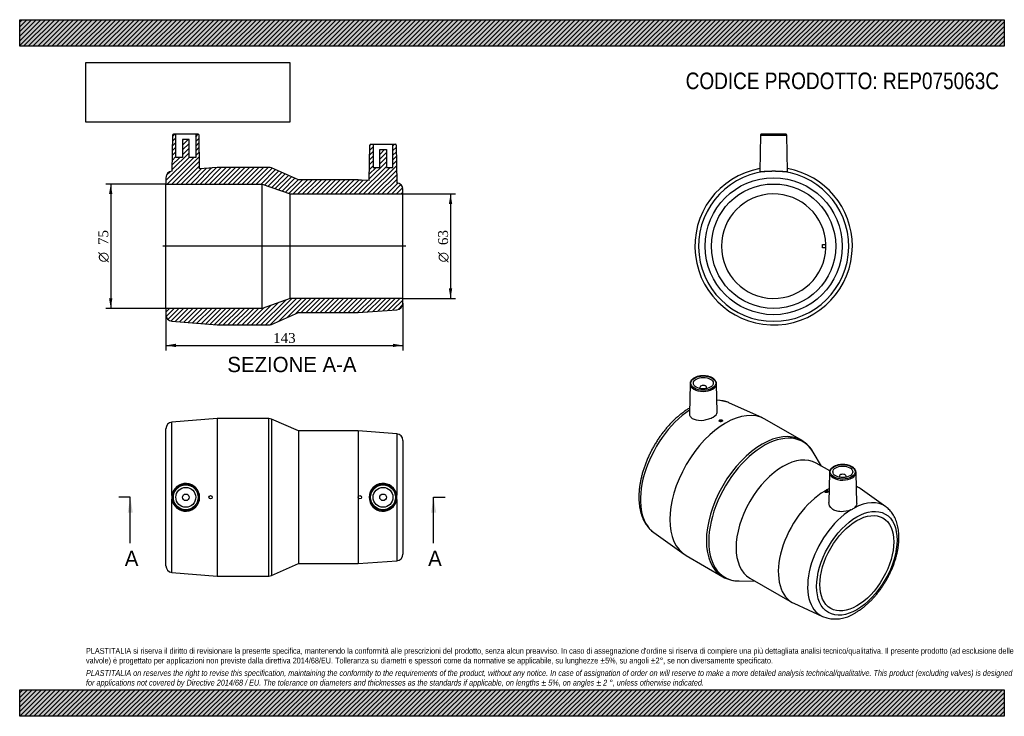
# Model space of a CAD drawing. Header units: millimetres. Extents: x 0 to 594, y 0 to 420.
import ezdxf
from ezdxf.enums import TextEntityAlignment as Align
from ezdxf.lldxf.tags import DXFTag

# ---------------------------------------------------------------- set-up
doc = ezdxf.new("R2010")
doc.units = ezdxf.units.MM
doc.header["$LTSCALE"] = 2
for name, color, linetype in [('Default', 7, 'Continuous'), ('DV4_Default', 7, 'Continuous'), ('REP075063C', 7, 'Continuous')]:
    doc.layers.add(name, color=color, linetype=linetype)
doc.styles.add('SEACAD_Solid_Edge_ANSI', font='seans.ttf')
doc.styles.add('SEACAD_Solid_Edge_ANSI1_Symbols', font='semeca1.ttf')
doc.styles.add('SEACAD_Times_New_Roman', font='times.ttf')
tags = doc.linetypes.add('CENTER2', pattern=[28.575, 19.05, -3.175, 3.175, -3.175]).pattern_tags.tags
tags[10:11] = [DXFTag(74, 4), DXFTag(75, 0), DXFTag(340, '0'), DXFTag(46, 0.0), DXFTag(50, 0.0), DXFTag(44, 0.0), DXFTag(45, 0.0)]
tags[8:9] = [DXFTag(74, 4), DXFTag(75, 0), DXFTag(340, '0'), DXFTag(46, 0.0), DXFTag(50, 0.0), DXFTag(44, 0.0), DXFTag(45, 0.0)]
tags[6:7] = [DXFTag(74, 4), DXFTag(75, 0), DXFTag(340, '0'), DXFTag(46, 0.0), DXFTag(50, 0.0), DXFTag(44, 0.0), DXFTag(45, 0.0)]
tags[4:5] = [DXFTag(74, 4), DXFTag(75, 0), DXFTag(340, '0'), DXFTag(46, 0.0), DXFTag(50, 0.0), DXFTag(44, 0.0), DXFTag(45, 0.0)]
doc.dimstyles.new('ANSImm', dxfattribs={"dimtxt": 6, "dimasz": 6, "dimexe": 3, "dimexo": 0, "dimgap": 1.5, "dimtad": 1, "dimdsep": 46, "dimtxsty": 'SEACAD_Times_New_Roman', "dimblk1": '_SE_FILLED', "dimblk2": '_SE_FILLED', "dimsah": 1, "dimcen": 3, "dimazin": 0, "dimtfac": 0.85, "dimtdec": 3, "dimtofl": 0, "dimtmove": 0, "dimatfit": 3, "dimfxl": 1, "dimarcsym": 0})
picture_1 = doc.add_image_def('image1.jpg', size_in_pixel=(4302, 1260))

# ---------------------------------------------------------------- blocks, each defined once
blk = doc.blocks.new('SE')
at = {"layer": 'REP075063C', "color": 7, "linetype": 'Continuous'}
for p, q in [((119.2, 179.53), (91.88, 177.33)), ((119.2, 179.53), (119.2, 84.53)), ((150.36, 179.53), (119.2, 179.53)), ((150.36, 84.53), (150.36, 179.53)), ((151.97, 179.19), (151.97, 84.87)), ((168.2, 172.03), (151.97, 179.19)), ((88.2, 90.72), (88.2, 173.34)), ((91.88, 133.09), (91.88, 177.33)), ((168.2, 172.03), (168.2, 92.03)), ((204.2, 172.03), (168.2, 172.03)), ((204.2, 172.03), (204.2, 92.03)), ((227.49, 170.31), (204.2, 172.03)), ((227.49, 170.31), (227.49, 133.39)), ((231.2, 166.32), (231.2, 97.75)), ((91.88, 86.74), (91.88, 130.98)), ((227.49, 130.68), (227.49, 93.76)), ((151.97, 84.87), (168.2, 92.03)), ((168.2, 92.03), (204.2, 92.03)), ((204.2, 92.03), (227.49, 93.76)), ((91.88, 86.74), (119.2, 84.53)), ((119.2, 84.53), (150.36, 84.53))]:
    blk.add_line(p, q, dxfattribs=at)
for centre, radius in [((100.2, 132.03), 8.01), ((100.2, 132.03), 7.51), ((100.2, 132.03), 6), ((219.2, 132.03), 8.01), ((219.2, 132.03), 7.51), ((219.2, 132.03), 6), ((100.2, 132.03), 2), ((115.2, 132.03), 1), ((205.2, 132.03), 1), ((219.2, 132.03), 2)]:
    blk.add_circle(centre, radius, dxfattribs=at)
for centre, radius, start, end in [((150.36, 175.53), 4, 66.19406, 90), ((92.2, 173.34), 4, 94.61065, 180), ((227.2, 166.32), 4, 0, 85.76361), ((100.19, 132.03), 8.38, 187.2159, 172.7841), ((219.21, 132.03), 8.39, 9.30574, 350.69426), ((100.19, 132.03), 8.38, 172.78377, 187.21623), ((219.18, 132.03), 8.42, 350.72743, 9.27257), ((227.2, 97.75), 4, 274.23639, 0), ((92.2, 90.72), 4, 180, 265.38935), ((150.36, 88.53), 4, 270, 293.80594)]:
    blk.add_arc(centre, radius, start, end, dxfattribs=at)
blk = doc.blocks.new('SE1')
at = {"layer": 'REP075063C', "color": 7, "linetype": 'Continuous'}
for p, q in [((404.39, 200.53), (404.01, 182.65)), ((410.4, 198.27), (410.4, 197.61)), ((414.4, 197.61), (414.4, 198.27)), ((420.77, 183.42), (420.41, 200.53)), ((448.19, 179.86), (427.83, 189.07)), ((422.01, 178.26), (422.01, 178.11)), ((424.01, 178.2), (424.01, 178.26)), ((471.62, 166.42), (449.58, 179.14)), ((483.68, 150.8), (478.77, 159.19)), ((488.69, 147.91), (480.48, 152.64)), ((488.54, 147.05), (488.15, 129)), ((494.54, 144.78), (494.54, 144.13)), ((498.54, 144.13), (498.54, 144.78)), ((504.95, 128.25), (504.55, 147.05)), ((505.94, 137.95), (504.73, 138.64)), ((522.52, 126.32), (506.96, 137.3)), ((485.65, 135.64), (485.65, 135.53)), ((487.65, 135.45), (487.65, 135.64)), ((382.61, 110.74), (400.77, 97.72)), ((402.08, 96.87), (424.12, 84.15)), ((440.48, 83.36), (465.94, 68.67)), ((433.96, 81.58), (443.68, 81.52)), ((467.01, 68.11), (484.3, 60.12))]:
    blk.add_line(p, q, dxfattribs=at)
for centre, radius, start, end in [((419.04, 165.32), 25.32, 69.92002, 86.44035), ((461.76, 149.51), 19.56, 28.79338, 59.92206), ((497.9, 132.84), 9.09, 292.99858, 307.00142), ((433.82, 101.06), 19.48, 240.19348, 270.43322), ((492.04, 80.24), 21.55, 249.01837, 304.37446)]:
    blk.add_arc(centre, radius, start, end, dxfattribs=at)
for centre, major_axis in [((412.4, 200.88), (-7.51, 0)), ((412.4, 200.88), (-6, 0)), ((423.01, 178.26), (-1, 0)), ((496.54, 147.4), (-7.51, 0)), ((496.54, 147.4), (6, 0)), ((486.65, 135.64), (1, 0)), ((505.03, 92.28), (-17.14, -29.69)), ((505.03, 92.28), (-15.75, -27.28))]:
    blk.add_ellipse(centre, major_axis=major_axis, ratio=0.57735, dxfattribs=at)
for centre, major_axis, start_param, end_param in [((412.4, 200.48), (8.01, 0), 3.12925, 6.260702), ((412.4, 200.48), (8.01, 0), 3.11303, 3.12925), ((412.4, 198.27), (-2, 0), 2.451775, 6.283185), ((412.4, 198.27), (-2, 0), 0, 0.689817), ((412.4, 200.48), (8.01, 0), 0, 0.012343), ((412.4, 200.48), (8.01, 0), 6.260702, 6.283185), ((406.51, 149.16), (22.65, 39.23), 0.060554, 0.329331), ((406.51, 149.16), (22.65, 39.23), 0.862407, 3.084537), ((406.51, 149.16), (22.65, 39.23), 0.057056, 0.060554), ((425.83, 138.01), (-23.75, -41.14), 3.141593, 6.283185), ((447.87, 125.29), (23.75, 41.14), 0.001588, 3.141952), ((449.01, 124.63), (-23.58, -40.84), 2.824339, 6.283185), ((447.87, 125.29), (23.75, 41.14), 0, 0.001588), ((460.48, 118), (-20, -34.64), 3.141593, 6.283185), ((496.54, 147), (8.01, 0), 3.12925, 3.151129), ((496.54, 147), (8.01, 0), 3.151129, 6.283185), ((496.54, 144.78), (2, 0), 0, 3.83141), ((496.54, 144.78), (2, 0), 5.593368, 6.283185), ((496.54, 147), (8.01, 0), 0.012343, 0.031238), ((496.54, 147), (8.01, 0), 0, 0.012343), ((485.94, 103.31), (-20, -34.64), 3.842441, 3.913308), ((485.94, 103.31), (-20, -34.64), 3.08919, 3.200111), ((485.94, 103.31), (-20, -34.64), 3.935426, 6.283185), ((502.41, 93.8), (-19.14, -33.15), 3.087586, 3.891516), ((502.41, 93.8), (-19.14, -33.15), 3.962466, 6.336042), ((449.01, 124.63), (-23.58, -40.84), 0, 0.317254), ((485.94, 103.31), (-20, -34.64), 0, 0.052402)]:
    blk.add_ellipse(centre, major_axis=major_axis, ratio=0.57735, start_param=start_param, end_param=end_param, dxfattribs=at)
for points, knots in [([(420.39, 200.35), (420.4, 200.49), (420.41, 200.8), (420.3, 201.36), (420.05, 201.96), (419.68, 202.54), (419.19, 203.08), (418.59, 203.58), (417.88, 204.03), (417.08, 204.42), (416.2, 204.75), (415.26, 205), (414.28, 205.19), (413.26, 205.29), (412.23, 205.32), (411.21, 205.27), (410.2, 205.14), (409.23, 204.93), (408.31, 204.65), (407.45, 204.31), (406.68, 203.89), (405.99, 203.42), (405.41, 202.89), (404.95, 202.31), (404.62, 201.7), (404.44, 201.12), (404.42, 200.78), (404.41, 200.62)], [0, 0, 0, 0, 0.023384, 0.062689, 0.102059, 0.14194, 0.182526, 0.223722, 0.265286, 0.306997, 0.348694, 0.390333, 0.43191, 0.473442, 0.51495, 0.556458, 0.597988, 0.639564, 0.681212, 0.722957, 0.764814, 0.806777, 0.848767, 0.890583, 0.931937, 0.97255, 1, 1, 1, 1]), ([(404.08, 185.83), (403.98, 185.77), (403.31, 185.37), (401.99, 184.52), (400.24, 183.28), (398.49, 181.92), (396.78, 180.48), (395.09, 178.94), (393.44, 177.32), (391.83, 175.62), (390.27, 173.84), (388.75, 172), (387.28, 170.09), (385.87, 168.12), (384.52, 166.09), (383.23, 164.02), (382.01, 161.91), (380.86, 159.76), (379.79, 157.57), (378.78, 155.37), (377.86, 153.14), (377.02, 150.91), (376.27, 148.66), (375.6, 146.42), (375.02, 144.18), (374.53, 141.96), (374.13, 139.75), (373.84, 137.56), (373.63, 135.4), (373.53, 133.28), (373.53, 131.2), (373.62, 129.16), (373.82, 127.18), (374.13, 125.26), (374.53, 123.4), (375.04, 121.63), (375.65, 119.93), (376.36, 118.32), (377.16, 116.81), (378.05, 115.39), (379.04, 114.09), (380.1, 112.88), (381.24, 111.81), (382.11, 111.09), (382.56, 110.79), (382.61, 110.75)], [0.0088553, 0.0088553, 0.0088553, 0.0088553, 0.0129237, 0.0371936, 0.0614451, 0.0856777, 0.1098865, 0.1340694, 0.1582261, 0.1823576, 0.206466, 0.2305542, 0.2546253, 0.2786827, 0.3027301, 0.3267713, 0.3508102, 0.3748505, 0.3988949, 0.4229473, 0.4470117, 0.4710919, 0.4951918, 0.5193151, 0.5434652, 0.5676452, 0.5918575, 0.6161037, 0.6403839, 0.6646964, 0.6890364, 0.7133961, 0.7377594, 0.7621034, 0.7864009, 0.8106183, 0.8347169, 0.8586559, 0.8823973, 0.9059108, 0.9291795, 0.952203, 0.9749995, 0.997604, 1, 1, 1, 1]), ([(404.01, 182.65), (404.01, 182.47), (404.02, 182.29), (404.15, 181.48), (404.45, 180.87), (405.41, 179.82), (406.07, 179.38), (408.46, 178.43), (410.55, 178.28), (413.7, 178.72), (414.74, 178.97), (416.67, 179.61), (417.56, 180), (419.8, 181.29), (420.7, 182.3), (420.77, 183.32), (420.77, 183.37), (420.77, 183.42)], [0.1070549, 0.1070549, 0.1070549, 0.1070549, 0.125, 0.125, 0.1875, 0.1875, 0.25, 0.25, 0.375, 0.375, 0.4375, 0.4375, 0.5, 0.5, 0.625, 0.625, 0.6320913, 0.6320913, 0.6320913, 0.6320913]), ([(424.01, 178.21), (424.01, 178.15), (423.99, 178.09), (423.95, 178.03), (423.92, 177.98), (423.86, 177.92), (423.79, 177.87), (423.73, 177.82), (423.64, 177.78), (423.55, 177.74), (423.45, 177.7), (423.35, 177.67), (423.24, 177.65), (423.13, 177.63), (423.02, 177.62), (422.91, 177.62), (422.8, 177.62), (422.69, 177.63), (422.58, 177.65), (422.48, 177.67), (422.39, 177.7), (422.31, 177.74), (422.23, 177.78), (422.16, 177.82), (422.11, 177.88), (422.06, 177.93), (422.03, 177.99), (422.01, 178.05), (422.01, 178.07), (422.01, 178.09), (422.01, 178.11)], [0, 0, 0, 0, 0.0535881, 0.0535881, 0.0535881, 0.1071882, 0.1071882, 0.1071882, 0.1606194, 0.1606194, 0.1606194, 0.2139625, 0.2139625, 0.2139625, 0.2674272, 0.2674272, 0.2674272, 0.3211378, 0.3211378, 0.3211378, 0.375059, 0.375059, 0.375059, 0.4290449, 0.4290449, 0.4290449, 0.4829518, 0.4829518, 0.4829518, 0.5020119, 0.5020119, 0.5020119, 0.5020119]), ([(490.99, 150.49), (490.84, 150.4), (490.49, 150.19), (489.93, 149.76), (489.4, 149.22), (488.97, 148.63), (488.69, 148.01), (488.54, 147.43), (488.55, 147.1), (488.55, 146.94)], [0, 0, 0, 0, 0.086543, 0.250493, 0.414498, 0.577488, 0.738265, 0.895948, 1, 1, 1, 1]), ([(504.54, 147.15), (504.53, 147.34), (504.49, 147.69), (504.29, 148.28), (503.96, 148.87), (503.51, 149.42), (502.94, 149.94), (502.27, 150.41), (501.5, 150.82), (500.64, 151.17), (499.72, 151.45), (498.75, 151.65), (497.75, 151.78), (496.72, 151.84), (495.69, 151.81), (494.68, 151.71), (493.69, 151.53), (492.75, 151.27), (491.9, 150.96), (491.3, 150.67), (491.04, 150.52), (490.99, 150.49)], [0, 0, 0, 0, 0.043643, 0.09681, 0.150493, 0.205091, 0.26059, 0.316702, 0.3731, 0.429536, 0.485903, 0.542186, 0.598398, 0.654567, 0.710726, 0.766906, 0.823135, 0.879451, 0.935887, 0.989471, 1, 1, 1, 1]), ([(487.65, 135.45), (487.65, 135.45), (487.65, 135.45), (487.65, 135.45), (487.64, 135.38), (487.63, 135.31), (487.59, 135.25), (487.55, 135.19), (487.49, 135.13), (487.42, 135.08), (487.35, 135.02), (487.27, 134.98), (487.17, 134.95), (487.08, 134.91), (486.97, 134.89), (486.86, 134.88), (486.75, 134.87), (486.64, 134.87), (486.53, 134.88), (486.42, 134.89), (486.31, 134.92), (486.21, 134.95), (486.11, 134.98), (486.01, 135.03), (485.93, 135.08), (485.85, 135.14), (485.79, 135.2), (485.74, 135.26), (485.69, 135.33), (485.66, 135.4), (485.65, 135.47), (485.65, 135.49), (485.65, 135.51), (485.65, 135.53)], [0.3749961, 0.3749961, 0.3749961, 0.3749961, 0.3755608, 0.3755608, 0.3755608, 0.4291581, 0.4291581, 0.4291581, 0.4827574, 0.4827574, 0.4827574, 0.5363301, 0.5363301, 0.5363301, 0.5898943, 0.5898943, 0.5898943, 0.6434734, 0.6434734, 0.6434734, 0.6971, 0.6971, 0.6971, 0.7508196, 0.7508196, 0.7508196, 0.8046659, 0.8046659, 0.8046659, 0.8586097, 0.8586097, 0.8586097, 0.8749006, 0.8749006, 0.8749006, 0.8749006]), ([(501.45, 124.47), (499.75, 123.73), (497.59, 123.27), (494.46, 123.37), (493.45, 123.53), (491.61, 124.13), (490.78, 124.56), (488.83, 126.15), (488.12, 127.6), (488.15, 129)], [0, 0, 0, 0, 0.125, 0.125, 0.1875, 0.1875, 0.25, 0.25, 0.3703624, 0.3703624, 0.3703624, 0.3703624]), ([(504.2, 62.46), (504.53, 62.65), (505.32, 63.12), (506.75, 64.05), (508.36, 65.21), (509.97, 66.49), (511.54, 67.85), (513.08, 69.31), (514.57, 70.84), (516.03, 72.46), (517.44, 74.14), (518.79, 75.89), (520.09, 77.7), (521.33, 79.56), (522.5, 81.47), (523.61, 83.42), (524.65, 85.41), (525.61, 87.43), (526.49, 89.46), (527.29, 91.52), (528.01, 93.58), (528.64, 95.65), (529.18, 97.71), (529.63, 99.76), (529.98, 101.8), (530.24, 103.82), (530.4, 105.8), (530.46, 107.75), (530.42, 109.66), (530.27, 111.52), (530.02, 113.33), (529.67, 115.06), (529.21, 116.73), (528.65, 118.32), (527.98, 119.82), (527.22, 121.22), (526.37, 122.52), (525.43, 123.71), (524.41, 124.78), (523.43, 125.66), (522.83, 126.09), (522.55, 126.28)], [0, 0, 0, 0, 0.014161, 0.040674, 0.067161, 0.093623, 0.120052, 0.146446, 0.172803, 0.199128, 0.225422, 0.251692, 0.277942, 0.304179, 0.330406, 0.356632, 0.382861, 0.409097, 0.435348, 0.461619, 0.487915, 0.514244, 0.540609, 0.567017, 0.593471, 0.619974, 0.646524, 0.673118, 0.699747, 0.726395, 0.753027, 0.779604, 0.806079, 0.832394, 0.858489, 0.88431, 0.909819, 0.934997, 0.959856, 0.984431, 1, 1, 1, 1])]:
    blk.add_open_spline(points, degree=3, knots=knots, dxfattribs=at)
blk.add_open_spline([(504.95, 128.25), (504.97, 127.31), (504.41, 126.39), (503.37, 125.58)], degree=3, dxfattribs=at)
blk = doc.blocks.new('SE2')
at = {"layer": 'REP075063C', "color": 7, "linetype": 'Continuous'}
for p, q in [((462.34, 350.94), (447.32, 350.94)), ((446.82, 350.45), (446.44, 328.64)), ((446.82, 350.45), (462.84, 350.45)), ((463.22, 328.64), (462.84, 350.45)), ((484.31, 284.44), (486.31, 284.44)), ((484.31, 282.44), (484.31, 284.44)), ((486.31, 282.44), (484.31, 282.44))]:
    blk.add_line(p, q, dxfattribs=at)
for radius in [41.31, 37.5]:
    blk.add_circle((454.83, 283.44), radius, dxfattribs=at)
for centre, radius, start, end in [((447.32, 350.44), 0.5, 90, 179), ((462.34, 350.44), 0.5, 1, 90), ((454.83, 283.44), 47.5, 100.13937, 360), ((454.83, 283.44), 45.3, 91.33084, 88.66916), ((454.83, 248.12), 80.61, 89.25219, 90.74781), ((454.83, 283.44), 47.5, 0, 79.86063), ((454.83, 283.44), 31.5, 1.81922, 358.18078), ((454.83, 283.44), 31.5, 358.18078, 1.81922)]:
    blk.add_arc(centre, radius, start, end, dxfattribs=at)
for points, knots in [([(446.44, 328.64), (446.44, 328.56), (446.57, 328.52), (447.17, 328.47), (447.68, 328.48), (449.7, 328.57), (451.69, 328.7), (453.78, 328.72)], [0.7608458, 0.7608458, 0.7608458, 0.7608458, 0.8125, 0.8125, 0.875, 0.875, 1, 1, 1, 1]), ([(455.88, 328.72), (457.97, 328.7), (459.96, 328.57), (461.97, 328.48), (462.49, 328.47), (463.08, 328.52), (463.22, 328.56), (463.22, 328.64)], [0, 0, 0, 0, 0.125, 0.125, 0.1875, 0.1875, 0.2391559, 0.2391559, 0.2391559, 0.2391559])]:
    blk.add_open_spline(points, degree=3, knots=knots, dxfattribs=at)
blk = doc.blocks.new('SE4')
at = {"color": 7, "linetype": 'Continuous', "style": 'SEACAD_Solid_Edge_ANSI'}
blk.add_text('A', height=9.2, dxfattribs=at).set_placement((63.4, 99.83), align=Align.TOP_LEFT)
blk = doc.blocks.new('SE5')
at = {"color": 7, "linetype": 'Continuous', "style": 'SEACAD_Solid_Edge_ANSI'}
blk.add_text('A', height=9.2, dxfattribs=at).set_placement((246.41, 99.83), align=Align.TOP_LEFT)
blk = doc.blocks.new('SEANNOT_GROUP')
at = {"linetype": 'Continuous'}
blk.add_hatch(color=7, dxfattribs=at).paths.add_polyline_path([(68.25, 122.83), (66.72, 132.03), (65.18, 122.83)])
at = {"color": 7, "linetype": 'Continuous'}
blk.add_lwpolyline([(66.72, 104.43), (66.72, 132.03)], dxfattribs=at)
blk = doc.blocks.new('SEANNOT_GROUP1')
at = {"linetype": 'Continuous'}
blk.add_hatch(color=7, dxfattribs=at).paths.add_polyline_path([(251.26, 122.83), (249.72, 132.03), (248.19, 122.83)])
at = {"color": 7, "linetype": 'Continuous'}
blk.add_lwpolyline([(249.72, 104.43), (249.72, 132.03)], dxfattribs=at)
blk = doc.blocks.new('SE3')
at = {"layer": 'Default', "color": 7, "linetype": 'CENTER2'}
for p, q in [((66.72, 132.03), (59.82, 132.03)), ((249.72, 132.03), (256.62, 132.03))]:
    blk.add_line(p, q, dxfattribs=at)
at = {"layer": 'Default', "color": 7, "linetype": 'CENTER2', "const_width": 0.0001}
blk.add_lwpolyline([(66.72, 132.03), (249.72, 132.03)], dxfattribs=at)
at = {"layer": 'Default'}
for name in ['SEANNOT_GROUP', 'SEANNOT_GROUP1', 'SE4', 'SE5']:
    blk.add_blockref(name, (0, 0), dxfattribs=at)
blk = doc.blocks.new('SE6')
at = {"layer": 'REP075063C', "linetype": 'Continuous'}
h = blk.add_hatch(dxfattribs=at)
h.set_pattern_fill('LINE', scale=0.62992, angle=45, style=0)
edge = h.paths.add_edge_path()
edge.add_line((221.2, 341.74), (217.2, 341.74))
edge.add_line((217.2, 341.74), (217.2, 330.94))
edge.add_line((217.2, 330.94), (213.2, 330.94))
edge.add_line((213.2, 330.94), (213.2, 344.94))
edge.add_line((213.2, 344.94), (211.69, 344.94))
edge.add_arc((211.69, 344.44), 0.5, 90, 179)
edge.add_line((211.19, 344.45), (210.82, 322.95))
edge.add_line((210.82, 322.95), (206.2, 323.29))
edge.add_line((206.2, 323.29), (206.2, 323.54))
edge.add_line((206.2, 323.54), (204.2, 323.54))
edge.add_line((204.2, 323.54), (204.2, 323.44))
edge.add_line((204.2, 323.44), (168.2, 323.44))
edge.add_line((168.2, 323.44), (151.97, 330.6))
edge.add_arc((150.36, 326.94), 4, 66.19406, 90)
edge.add_line((150.36, 330.94), (119.2, 330.94))
edge.add_line((119.2, 330.94), (116.2, 330.7))
edge.add_line((116.2, 330.7), (116.2, 330.74))
edge.add_line((116.2, 330.74), (114.2, 330.74))
edge.add_line((114.2, 330.74), (114.2, 330.54))
edge.add_line((114.2, 330.54), (108.56, 330.08))
edge.add_line((108.56, 330.08), (108.21, 350.45))
edge.add_arc((107.71, 350.44), 0.5, 1, 90)
edge.add_line((107.71, 350.94), (106.2, 350.94))
edge.add_line((106.2, 350.94), (106.2, 336.94))
edge.add_line((106.2, 336.94), (102.2, 336.94))
edge.add_line((102.2, 336.94), (102.2, 347.74))
edge.add_line((102.2, 347.74), (98.2, 347.74))
edge.add_line((98.2, 347.74), (98.2, 336.94))
edge.add_line((98.2, 336.94), (94.2, 336.94))
edge.add_line((94.2, 336.94), (94.2, 350.94))
edge.add_line((94.2, 350.94), (92.69, 350.94))
edge.add_arc((92.69, 350.44), 0.5, 90, 179)
edge.add_line((92.19, 350.45), (91.81, 328.73))
edge.add_arc((92.2, 324.75), 4, 95.5616, 180)
edge.add_line((88.2, 324.75), (88.2, 320.94))
edge.add_line((88.2, 320.94), (146.2, 320.94))
edge.add_line((146.2, 320.94), (163.2, 314.94))
edge.add_line((163.2, 314.94), (231.2, 314.94))
edge.add_line((231.2, 314.94), (231.2, 317.72))
edge.add_arc((227.2, 317.72), 4, 0, 84.18059)
edge.add_line((227.6, 321.7), (227.21, 344.45))
edge.add_arc((226.71, 344.44), 0.5, 1, 90)
edge.add_line((226.71, 344.94), (225.2, 344.94))
edge.add_line((225.2, 344.94), (225.2, 330.94))
edge.add_line((225.2, 330.94), (221.2, 330.94))
edge.add_line((221.2, 330.94), (221.2, 341.74))
h = blk.add_hatch(dxfattribs=at)
h.set_pattern_fill('LINE', scale=0.62992, angle=45, style=0)
edge = h.paths.add_edge_path()
edge.add_line((231.2, 249.15), (231.2, 251.94))
edge.add_line((231.2, 251.94), (163.2, 251.94))
edge.add_line((163.2, 251.94), (146.2, 245.94))
edge.add_line((146.2, 245.94), (88.2, 245.94))
edge.add_line((88.2, 245.94), (88.2, 242.13))
edge.add_arc((92.2, 242.13), 4, 180, 265.38935)
edge.add_line((91.88, 238.14), (119.2, 235.94))
edge.add_line((119.2, 235.94), (150.36, 235.94))
edge.add_arc((150.36, 239.94), 4, 270, 293.80594)
edge.add_line((151.97, 236.28), (168.2, 243.44))
edge.add_line((168.2, 243.44), (204.2, 243.44))
edge.add_line((204.2, 243.44), (227.49, 245.16))
edge.add_arc((227.2, 249.15), 4, 274.23639, 360)
at = {"layer": 'DV4_Default', "color": 7, "linetype": 'CENTER2'}
blk.add_line((232.95, 283.44), (86.45, 283.44), dxfattribs=at)
at = {"layer": 'REP075063C', "color": 7, "linetype": 'Continuous'}
for p, q in [((94.2, 350.94), (92.69, 350.94)), ((106.2, 350.94), (94.2, 350.94)), ((94.2, 336.94), (94.2, 350.94)), ((106.2, 350.94), (106.2, 336.94)), ((107.71, 350.94), (106.2, 350.94)), ((92.19, 350.45), (91.81, 328.73)), ((98.2, 347.74), (98.2, 336.94)), ((102.2, 347.74), (98.2, 347.74)), ((102.2, 336.94), (102.2, 347.74)), ((108.56, 330.08), (108.21, 350.45)), ((211.69, 344.94), (213.2, 344.94)), ((213.2, 344.94), (225.2, 344.94)), ((213.2, 344.94), (213.2, 330.94)), ((225.2, 330.94), (225.2, 344.94)), ((225.2, 344.94), (226.71, 344.94)), ((210.82, 322.95), (211.19, 344.45)), ((217.2, 341.74), (221.2, 341.74)), ((217.2, 330.94), (217.2, 341.74)), ((221.2, 341.74), (221.2, 330.94)), ((227.21, 344.45), (227.6, 321.7)), ((98.2, 336.94), (94.2, 336.94)), ((106.2, 336.94), (102.2, 336.94)), ((114.2, 330.54), (108.56, 330.08)), ((114.2, 330.74), (116.2, 330.74)), ((114.2, 330.54), (114.2, 330.74)), ((119.2, 330.94), (116.2, 330.7)), ((116.2, 330.74), (116.2, 330.7)), ((150.36, 330.94), (119.2, 330.94)), ((168.2, 323.44), (151.97, 330.6)), ((213.2, 330.94), (217.2, 330.94)), ((221.2, 330.94), (225.2, 330.94)), ((88.2, 324.75), (88.2, 320.94)), ((88.2, 245.94), (88.2, 320.94)), ((88.2, 320.94), (146.2, 320.94)), ((146.2, 245.94), (146.2, 320.94)), ((146.2, 320.94), (163.2, 314.94)), ((204.2, 323.44), (168.2, 323.44)), ((204.2, 323.54), (206.2, 323.54)), ((204.2, 323.44), (204.2, 323.54)), ((206.2, 323.54), (206.2, 323.29)), ((210.82, 322.95), (206.2, 323.29)), ((163.2, 251.94), (163.2, 314.94)), ((163.2, 314.94), (231.2, 314.94)), ((231.2, 314.94), (231.2, 317.72)), ((231.2, 251.94), (231.2, 314.94)), ((163.2, 251.94), (146.2, 245.94)), ((231.2, 251.94), (163.2, 251.94)), ((231.2, 249.15), (231.2, 251.94)), ((146.2, 245.94), (88.2, 245.94)), ((88.2, 245.94), (88.2, 242.13)), ((204.2, 243.44), (227.49, 245.16)), ((91.88, 238.14), (119.2, 235.94)), ((151.97, 236.28), (168.2, 243.44)), ((168.2, 243.44), (204.2, 243.44)), ((119.2, 235.94), (150.36, 235.94))]:
    blk.add_line(p, q, dxfattribs=at)
for centre, radius, start, end in [((92.69, 350.44), 0.5, 90, 179), ((107.71, 350.44), 0.5, 1, 90), ((211.69, 344.44), 0.5, 90, 179), ((226.71, 344.44), 0.5, 1, 90), ((92.2, 324.75), 4, 95.5616, 180), ((150.36, 326.94), 4, 66.19406, 90), ((227.2, 317.72), 4, 0, 84.18059), ((227.2, 249.15), 4, 274.23639, 0), ((92.2, 242.13), 4, 180, 265.38935), ((150.36, 239.94), 4, 270, 293.80594)]:
    blk.add_arc(centre, radius, start, end, dxfattribs=at)
blk = doc.blocks.new('GDimGGroup')
at = {"layer": 'Default', "linetype": 'Continuous'}
for points in [[(53.92, 314.94), (55.92, 314.94), (54.92, 320.94)], [(53.92, 251.94), (54.92, 245.94), (55.92, 251.94)]]:
    blk.add_hatch(color=7, dxfattribs=at).paths.add_polyline_path(points)
at = {"layer": 'Default', "color": 7, "linetype": 'Continuous'}
for p, q in [((88.2, 320.94), (51.92, 320.94)), ((54.92, 320.94), (54.92, 245.94)), ((88.2, 245.94), (51.92, 245.94))]:
    blk.add_line(p, q, dxfattribs=at)
for s, style, p in [('75', 'SEACAD_Times_New_Roman', (47.42, 284.11)), ('O', 'SEACAD_Solid_Edge_ANSI1_Symbols', (47.42, 273.67))]:
    blk.add_text(s, height=6, rotation=90, dxfattribs=dict(at, style=style)).set_placement(p, align=Align.TOP_LEFT)
blk = doc.blocks.new('GDimGGroup1')
at = {"layer": 'Default', "linetype": 'Continuous'}
for points in [[(260.92, 308.94), (259.92, 314.94), (258.92, 308.94)], [(260.92, 257.94), (258.92, 257.94), (259.92, 251.94)]]:
    blk.add_hatch(color=7, dxfattribs=at).paths.add_polyline_path(points)
at = {"layer": 'Default', "color": 7, "linetype": 'Continuous'}
for p, q in [((231.2, 314.94), (262.92, 314.94)), ((259.92, 314.94), (259.92, 251.94)), ((231.2, 251.94), (262.92, 251.94))]:
    blk.add_line(p, q, dxfattribs=at)
for s, style, p in [('63', 'SEACAD_Times_New_Roman', (252.42, 284.11)), ('O', 'SEACAD_Solid_Edge_ANSI1_Symbols', (252.42, 273.67))]:
    blk.add_text(s, height=6, rotation=90, dxfattribs=dict(at, style=style)).set_placement(p, align=Align.TOP_LEFT)
blk = doc.blocks.new('DMBLK10')
at = {"layer": 'Default', "linetype": 'Continuous'}
for points in [[(94.2, 222.61), (94.2, 224.61), (88.2, 223.61)], [(225.2, 222.61), (231.2, 223.61), (225.2, 224.61)]]:
    blk.add_hatch(color=7, dxfattribs=at).paths.add_polyline_path(points)
at = {"layer": 'Default', "color": 7, "linetype": 'Continuous'}
for p, q in [((231.2, 249.15), (231.2, 220.61)), ((88.2, 242.13), (88.2, 220.61)), ((88.2, 223.61), (231.2, 223.61))]:
    blk.add_line(p, q, dxfattribs=at)
at = {"layer": 'Default', "color": 7, "linetype": 'Continuous', "style": 'SEACAD_Times_New_Roman'}
blk.add_text('143', height=6, dxfattribs=at).set_placement((152.87, 231.11), align=Align.TOP_LEFT)
blk = doc.blocks.new('_SE_FILLED')
at = {"color": 0}
blk.add_line((0, 0), (-1, 0), dxfattribs=at)
blk.add_solid([(0, 0), (-1, -0.1665), (-1, 0.1665), (0, 0)], dxfattribs=at)

msp = doc.modelspace()

# ---------------------------------------------------------------- hatches: boundary and pattern name
at = {"layer": 'Default', "linetype": 'Continuous'}
h = msp.add_hatch(dxfattribs=at)
h.set_pattern_fill('LINE', scale=0.62992, angle=45, style=0)
h.paths.add_polyline_path([(594, 404), (594, 420), (0, 420), (0, 404)])
for points in [[(594, 404), (594, 420), (0, 420), (0, 404)], [(594, 0), (594, 16), (0, 16), (0, 0)]]:
    msp.add_hatch(color=7, dxfattribs=at).paths.add_polyline_path(points)
h = msp.add_hatch(dxfattribs=at)
h.set_pattern_fill('LINE', scale=0.62992, angle=45, style=0)
h.paths.add_polyline_path([(594, 0), (594, 16), (0, 16), (0, 0)])

# ---------------------------------------------------------------- linework, layer by layer
at = {"layer": 'Default', "color": 7, "linetype": 'Continuous'}
for p, q in [((0, 420), (594, 420)), ((0, 404), (0, 420)), ((594, 420), (594, 404)), ((594, 404), (0, 404)), ((0, 16), (594, 16)), ((0, 0), (0, 16)), ((594, 16), (594, 0)), ((594, 0), (0, 0))]:
    msp.add_line(p, q, dxfattribs=at)

# ---------------------------------------------------------------- block references
at = {"layer": 'Default'}
for name in ['SE6', 'SE2', 'GDimGGroup', 'GDimGGroup1', 'SE1', 'SE', 'SE3']:
    msp.add_blockref(name, (0, 0), dxfattribs=at)

# ---------------------------------------------------------------- texts
at = {"layer": 'Default', "color": 7, "linetype": 'Continuous', "style": 'SEACAD_Solid_Edge_ANSI'}
msp.add_text('SEZIONE A-A', height=9.2, dxfattribs=at).set_placement((125.269, 216.713), align=Align.TOP_LEFT)
at = {"layer": 'Default', "attachment_point": 1}
for s, insert, char_height, width in [('{\\fArial Narrow|b0||i0||c0|p34;\\C7;\\H10.;\\W1.;CODICE PRODOTTO: REP075063C}', (401.778, 388.127), 10, 189.60457), ("{\\fArial Narrow|b0||i0||c0|p34;\\C7;\\H3.5;\\W1.;PLASTITALIA si riserva il diritto di revisionare la presente specifica, mantenendo la conformità alle prescrizioni del prodotto, senza alcun preavviso. In caso di assegnazione d'ordine si riserva di compiere una più dettagliata analisi tecnico/qualitativa. Il presente prodotto (ad esclusione delle \\P}{\\fArial Narrow|b0||i0||c0|p34;\\C7;\\H3.5;\\W1.;valvole) è progettato per applicazioni non previste dalla direttiva 2014/68/EU. Tolleranza su diametri e spessori come da normative se applicabile, su lunghezze ±5%, su angoli ±2°, se non diversamente specificato.\\P}{\\fArial Narrow|b0||i0||c0|p34;\\C7;\\H1.;\\W1.;   \\P}{\\fArial Narrow|b0||i1||c0|p34;\\C7;\\H3.5;\\W1.;PLASTITALIA on reserves the right to revise this specification, maintaining the conformity to the requirements of the product, without any notice. In case of assignation of order on will reserve to make a more detailed analysis technical/qualitative. This product (excluding valves) is designed \\P}{\\fArial Narrow|b0||i1||c0|p34;\\C7;\\H3.5;\\W1.;for applications not covered by Directive 2014/68 / EU. The tolerance on diameters and thicknesses as the standards if applicable, on lengths ± 5%, on angles ± 2 °, unless otherwise indicated.\\P}", (40, 41.205), 3.5, 514)]:
    msp.add_mtext(s, dxfattribs=dict(at, insert=insert, char_height=char_height, width=width))

# ---------------------------------------------------------------- dimensions: what is measured, and where the dimension line sits
at = {"layer": 'Default', "color": 7, "linetype": 'Continuous'}
dim = msp.add_linear_dim(base=(231.199, 223.61), p1=(88.199, 245.939), p2=(231.199, 251.939), text='\\A1;<>', dimstyle='ANSImm', dxfattribs=at)
dim.commit()
dim.dimension.update_dxf_attribs({"geometry": 'DMBLK10', "text_midpoint": (159.699, 223.61), "dimtype": 160})

# ---------------------------------------------------------------- pictures from other files: only their frames are drawn
image = msp.add_image(picture_1, insert=(40, 358.206), size_in_units=(122.914, 36))
image.dxf.flags = 7

doc.saveas('drawing.dxf')
